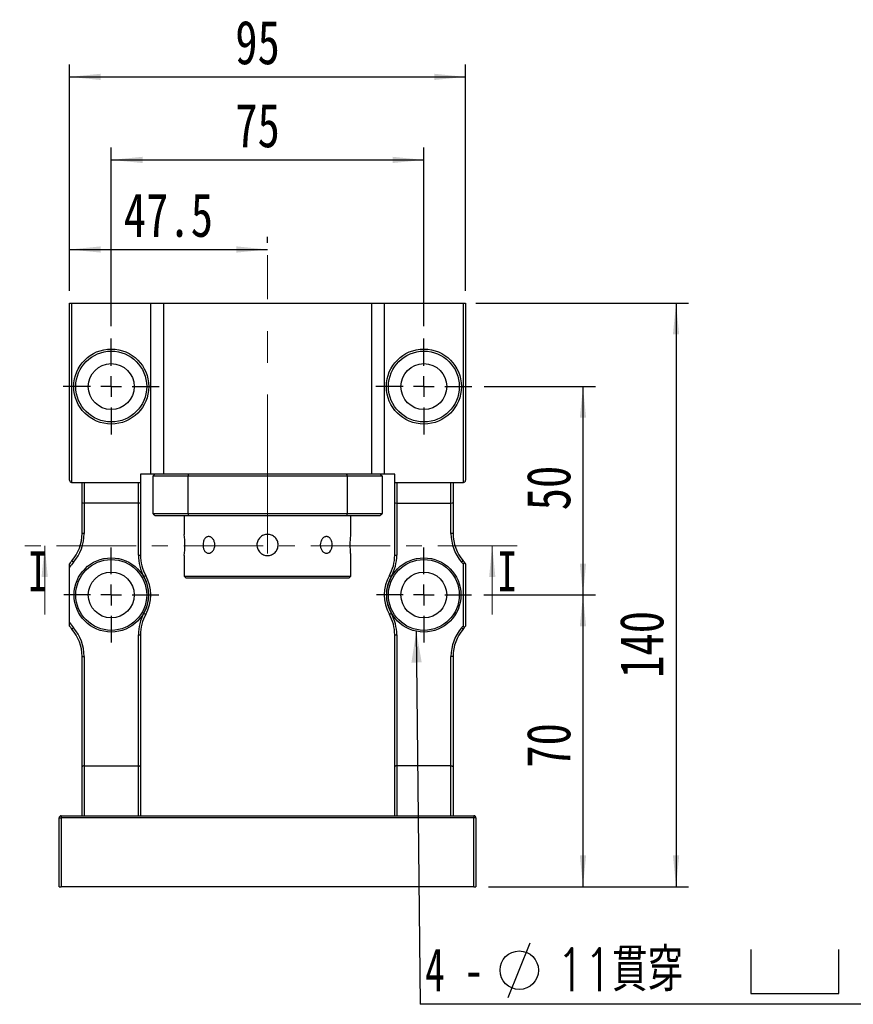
# Model space of a CAD drawing. Header units: millimetres. Extents: x 46 to 280, y 18 to 196.
# Tile 2 of 7: x 46 to 112, y 105 to 184. Entities that reach past the tile are written whole.
import ezdxf

# ---------------------------------------------------------------- set-up
doc = ezdxf.new("R2010")
doc.units = ezdxf.units.MM
doc.linetypes.add('CENTER', pattern=[10.16, 6.35, -1.27, 1.27, -1.27])
doc.linetypes.add('CENTERX2', pattern=[20.32, 12.7, -2.54, 2.54, -2.54])
doc.layers.add('FORMAT', color=7, linetype='Continuous')
doc.styles.add('SLDTEXTSTYLE0', font='TXT', dxfattribs={"width": 0.75})
doc.styles.add('SLDTEXTSTYLE1', font='TXT', dxfattribs={"width": 0.75, "bigfont": 'bigfont'})
doc.styles.add('SLDTEXTSTYLE3', font='TXT', dxfattribs={"width": 0.666667})
doc.dimstyles.new('SLDDIMSTYLE1', dxfattribs={"dimtxt": 3.5, "dimasz": 2.5, "dimexe": 0, "dimexo": 0.0625, "dimgap": 0.875, "dimtad": 1, "dimdec": 1, "dimlfac": 3, "dimrnd": 1e-09, "dimzin": 12, "dimdsep": 46, "dimtxsty": 'SLDTEXTSTYLE0', "dimsah": 1, "dimcen": 0.09, "dimadec": 0, "dimazin": 3, "dimtfac": 1, "dimtdec": 1, "dimtofl": 0, "dimtmove": 0, "dimatfit": 3, "dimfxl": 0, "dimfrac": 2, "dimtolj": 1, "dimtzin": 12, "dimarcsym": 0})
doc.dimstyles.new('SLDDIMSTYLE2', dxfattribs={"dimtxt": 3.5, "dimasz": 2.5, "dimexe": 0, "dimexo": 0.0625, "dimgap": 0.875, "dimtad": 1, "dimlfac": 3, "dimrnd": 1e-09, "dimzin": 12, "dimdsep": 46, "dimtxsty": 'SLDTEXTSTYLE0', "dimsah": 1, "dimcen": 0.09, "dimadec": 0, "dimazin": 3, "dimtfac": 1, "dimtofl": 0, "dimtmove": 0, "dimatfit": 3, "dimfxl": 0, "dimfrac": 2, "dimtolj": 1, "dimtzin": 12, "dimarcsym": 0})
doc.dimstyles.new('SLDDIMSTYLE3', dxfattribs={"dimtxt": 3.5, "dimasz": 2.5, "dimexe": 0, "dimexo": 0.0625, "dimgap": 0.875, "dimtad": 1, "dimlfac": 3, "dimrnd": 1e-09, "dimzin": 12, "dimdsep": 46, "dimtxsty": 'SLDTEXTSTYLE0', "dimsah": 1, "dimcen": 0.09, "dimadec": 0, "dimazin": 3, "dimtfac": 1, "dimtmove": 0, "dimatfit": 0, "dimfxl": 0, "dimfrac": 2, "dimtolj": 1, "dimtzin": 12, "dimarcsym": 0})
doc.dimstyles.new('SLDDIMSTYLE4', dxfattribs={"dimtxt": 0.18, "dimasz": 2.5, "dimexe": 0, "dimexo": 0.0625, "dimgap": 0, "dimtad": 0, "dimtih": 1, "dimtoh": 1, "dimdec": 0, "dimrnd": 1e-09, "dimzin": 0, "dimdsep": 46, "dimtxsty": 'Standard', "dimsah": 1, "dimcen": 0.09, "dimadec": 0, "dimazin": 0, "dimtfac": 2.5, "dimtdec": 0, "dimtofl": 0, "dimtmove": 0, "dimatfit": 3, "dimfxl": 0, "dimfrac": 2, "dimtolj": 1, "dimtzin": 0, "dimarcsym": 0})

# ---------------------------------------------------------------- blocks, each defined once
blk = doc.blocks.new('_D')
at = {"layer": 'FORMAT', "color": 7}
for p, q in [((49.543, 162.462), (49.543, 166.756)), ((65.377, 166.295), (65.377, 166.756)), ((49.543, 165.756), (65.377, 165.756))]:
    blk.add_line(p, q, dxfattribs=at)
for points in [[(49.543, 165.756), (52.043, 165.506), (52.043, 166.006)], [(65.377, 165.756), (62.877, 166.006), (62.877, 165.506)]]:
    blk.add_solid(points, dxfattribs=at)
at = {"layer": 'FORMAT', "color": 7, "insert": (53.875, 170.268), "char_height": 3.5, "attachment_point": 1, "style": 'SLDTEXTSTYLE0'}
blk.add_mtext('47.5', dxfattribs=at)
blk = doc.blocks.new('_D_1')
at = {"layer": 'FORMAT', "color": 7}
for p, q in [((52.877, 159.629), (52.877, 173.921)), ((77.877, 159.629), (77.877, 173.921)), ((52.877, 172.921), (77.877, 172.921))]:
    blk.add_line(p, q, dxfattribs=at)
for points in [[(52.877, 172.921), (55.377, 172.671), (55.377, 173.171)], [(77.877, 172.921), (75.377, 173.171), (75.377, 172.671)]]:
    blk.add_solid(points, dxfattribs=at)
at = {"layer": 'FORMAT', "color": 7, "insert": (62.79, 177.432), "char_height": 3.5, "attachment_point": 1, "style": 'SLDTEXTSTYLE0'}
blk.add_mtext('75', dxfattribs=at)
blk = doc.blocks.new('_D_2')
at = {"layer": 'FORMAT', "color": 7}
for p, q in [((49.543, 162.462), (49.543, 180.561)), ((81.21, 162.462), (81.21, 180.561)), ((49.543, 179.561), (81.21, 179.561))]:
    blk.add_line(p, q, dxfattribs=at)
for points in [[(49.543, 179.561), (52.043, 179.311), (52.043, 179.811)], [(81.21, 179.561), (78.71, 179.811), (78.71, 179.311)]]:
    blk.add_solid(points, dxfattribs=at)
at = {"layer": 'FORMAT', "color": 7, "insert": (62.79, 184.073), "char_height": 3.5, "attachment_point": 1, "style": 'SLDTEXTSTYLE0'}
blk.add_mtext('95', dxfattribs=at)
blk = doc.blocks.new('_D_3')
at = {"layer": 'FORMAT', "color": 7}
for p, q in [((82.71, 154.795), (91.599, 154.795)), ((90.599, 154.795), (90.599, 138.129)), ((82.677, 138.129), (91.599, 138.129))]:
    blk.add_line(p, q, dxfattribs=at)
for points in [[(90.599, 154.795), (90.349, 152.295), (90.849, 152.295)], [(90.599, 138.129), (90.849, 140.629), (90.349, 140.629)]]:
    blk.add_solid(points, dxfattribs=at)
at = {"layer": 'FORMAT', "color": 7, "insert": (86.087, 144.893), "char_height": 3.5, "attachment_point": 1, "rotation": 90, "style": 'SLDTEXTSTYLE0'}
blk.add_mtext('50', dxfattribs=at)
blk = doc.blocks.new('_D_4')
at = {"layer": 'FORMAT', "color": 7}
for p, q in [((82.677, 138.129), (91.599, 138.129)), ((90.599, 138.129), (90.599, 114.795)), ((83.043, 114.795), (91.599, 114.795))]:
    blk.add_line(p, q, dxfattribs=at)
for points in [[(90.599, 138.129), (90.349, 135.629), (90.849, 135.629)], [(90.599, 114.795), (90.849, 117.295), (90.349, 117.295)]]:
    blk.add_solid(points, dxfattribs=at)
at = {"layer": 'FORMAT', "color": 7, "insert": (86.087, 124.305), "char_height": 3.5, "attachment_point": 1, "rotation": 90, "style": 'SLDTEXTSTYLE0'}
blk.add_mtext('70', dxfattribs=at)
blk = doc.blocks.new('_D_5')
at = {"layer": 'FORMAT', "color": 7}
for p, q in [((82.043, 161.462), (99.043, 161.462)), ((98.043, 161.462), (98.043, 114.795)), ((83.043, 114.795), (99.043, 114.795))]:
    blk.add_line(p, q, dxfattribs=at)
for points in [[(98.043, 161.462), (97.793, 158.962), (98.293, 158.962)], [(98.043, 114.795), (98.293, 117.295), (97.793, 117.295)]]:
    blk.add_solid(points, dxfattribs=at)
at = {"layer": 'FORMAT', "color": 7, "insert": (93.532, 131.492), "char_height": 3.5, "attachment_point": 1, "rotation": 90, "style": 'SLDTEXTSTYLE0'}
blk.add_mtext('140', dxfattribs=at)
blk = doc.blocks.new('SW_SYMBOL_HOLE_DIAM')
at = {"layer": 'FORMAT', "color": 0}
blk.add_line((300, 0), (700, 1000), dxfattribs=at)
blk.add_circle((500, 500), 350, dxfattribs=at)
blk = doc.blocks.new('SW_SYMBOL_HOLE_SPOT')
at = {"layer": 'FORMAT', "color": 0}
for p, q in [((0, 875), (0, 75)), ((1600, 75), (1600, 875)), ((0, 75), (1600, 75))]:
    blk.add_line(p, q, dxfattribs=at)
blk = doc.blocks.new('SW_NOTE_0')
at = {"layer": 'FORMAT', "color": 0}
blk.add_line((45.484, 0), (0, 0), dxfattribs=at)
at = {"layer": 'FORMAT', "color": 0, "xscale": 0.0043935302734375, "yscale": 0.0043935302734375, "zscale": 0.0043935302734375}
for name, p in [('SW_SYMBOL_HOLE_DIAM', (5.738, 0.532)), ('SW_SYMBOL_HOLE_DIAM', (35.743, 0.532)), ('SW_SYMBOL_HOLE_SPOT', (26.453, 0.532))]:
    blk.add_blockref(name, p, dxfattribs=at)
at = {"layer": 'FORMAT', "color": 0, "attachment_point": 1}
for s, insert, char_height, style in [('11\\M+18AD1\\M+190FA', (10.93, 4.489), 3.43958, 'SLDTEXTSTYLE1'), ('4 -', (0.407, 4.489), 3.4396, 'SLDTEXTSTYLE3'), ('17', (40.935, 4.489), 3.4396, 'SLDTEXTSTYLE0')]:
    blk.add_mtext(s, dxfattribs=dict(at, insert=insert, char_height=char_height, style=style))
blk = doc.blocks.new('SW_CENTERMARKSYMBOL_0')
at = {"layer": 'FORMAT', "color": 0}
for p, q in [((0, 1.667), (0, 3.833)), ((0, 0), (0, 0.833)), ((-1.667, 0), (-3.833, 0)), ((0, 0), (-0.833, 0)), ((0, 0), (0, -0.833)), ((0, 0), (0.833, 0)), ((1.667, 0), (3.833, 0)), ((0, -1.667), (0, -3.833))]:
    blk.add_line(p, q, dxfattribs=at)
blk = doc.blocks.new('SW_CENTERMARKSYMBOL_1')
at = {"layer": 'FORMAT', "color": 0}
for p, q in [((0, 1.667), (0, 3.833)), ((0, 0), (0, 0.833)), ((-1.667, 0), (-3.833, 0)), ((0, 0), (-0.833, 0)), ((0, 0), (0, -0.833)), ((0, 0), (0.833, 0)), ((1.667, 0), (3.833, 0)), ((0, -1.667), (0, -3.833))]:
    blk.add_line(p, q, dxfattribs=at)
blk = doc.blocks.new('SW_CENTERMARKSYMBOL_2')
at = {"layer": 'FORMAT', "color": 0}
for p, q in [((0, 1.667), (0, 3.8)), ((0, 0), (0, 0.833)), ((-1.667, 0), (-3.8, 0)), ((0, 0), (-0.833, 0)), ((0, 0), (0, -0.833)), ((0, 0), (0.833, 0)), ((1.667, 0), (3.8, 0)), ((0, -1.667), (0, -3.8))]:
    blk.add_line(p, q, dxfattribs=at)
blk = doc.blocks.new('SW_CENTERMARKSYMBOL_3')
at = {"layer": 'FORMAT', "color": 0}
for p, q in [((0, 1.667), (0, 3.8)), ((0, 0), (0, 0.833)), ((-1.667, 0), (-3.8, 0)), ((0, 0), (-0.833, 0)), ((0, 0), (0, -0.833)), ((0, 0), (0.833, 0)), ((1.667, 0), (3.8, 0)), ((0, -1.667), (0, -3.8))]:
    blk.add_line(p, q, dxfattribs=at)

msp = doc.modelspace()

# ---------------------------------------------------------------- linework, layer by layer
at = {"color": 7, "linetype": 'Continuous', "lineweight": 25}
for p, q in [((49.5433, 147.2952), (49.5433, 161.4618)), ((49.5433, 161.4618), (49.7099, 161.4618)), ((49.7099, 161.4618), (49.7099, 147.1285)), ((49.7099, 161.4618), (56.0433, 161.4618)), ((56.0433, 147.7952), (56.0433, 161.4618)), ((56.0433, 161.4618), (57.0433, 161.4618)), ((57.0433, 161.4618), (57.0433, 147.7952)), ((57.0433, 161.4618), (73.7099, 161.4618)), ((73.7099, 147.7952), (73.7099, 161.4618)), ((73.7099, 161.4618), (74.7099, 161.4618)), ((74.7099, 161.4618), (74.7099, 147.7952)), ((74.7099, 161.4618), (81.0433, 161.4618)), ((81.0433, 147.1285), (81.0433, 161.4618)), ((81.0433, 161.4618), (81.2099, 161.4618)), ((81.2099, 161.4618), (81.2099, 147.2952)), ((55.2099, 147.7952), (55.2099, 147.1285)), ((56.0433, 147.7952), (55.2099, 147.7952)), ((57.0433, 147.7952), (56.0433, 147.7952)), ((58.9996, 147.6285), (56.2099, 147.6285)), ((56.2099, 147.6285), (56.2099, 144.6285)), ((73.7099, 147.7952), (57.0433, 147.7952)), ((71.7537, 147.6285), (58.9996, 147.6285)), ((58.9996, 147.6285), (58.9996, 144.6285)), ((71.7537, 147.6285), (71.7537, 144.6285)), ((74.5433, 147.6285), (71.7537, 147.6285)), ((74.7099, 147.7952), (73.7099, 147.7952)), ((74.5433, 147.6285), (74.5433, 144.6285)), ((75.5433, 147.7952), (74.7099, 147.7952)), ((75.5433, 147.1285), (75.5433, 147.7952)), ((49.7099, 147.1285), (50.7099, 147.1285)), ((50.5433, 145.5309), (50.5433, 147.1285)), ((50.7099, 147.1285), (50.7099, 145.4618)), ((50.7099, 147.1285), (55.0433, 147.1285)), ((55.0433, 145.4618), (55.0433, 147.1285)), ((55.0433, 147.1285), (55.2099, 147.1285)), ((55.2099, 147.1285), (55.2099, 145.5309)), ((75.5433, 145.5309), (75.5433, 147.1285)), ((75.5433, 147.1285), (75.7099, 147.1285)), ((75.7099, 147.1285), (75.7099, 145.4618)), ((75.7099, 147.1285), (80.0433, 147.1285)), ((80.0433, 145.4618), (80.0433, 147.1285)), ((80.0433, 147.1285), (81.0433, 147.1285)), ((80.2099, 147.1285), (80.2099, 145.5309)), ((50.5433, 143.0416), (50.5433, 145.5309)), ((55.0433, 145.4618), (50.7099, 145.4618)), ((50.7099, 145.4618), (50.7099, 143.0416)), ((55.0433, 141.3127), (55.0433, 145.4618)), ((55.2099, 145.5309), (55.2099, 141.3127)), ((75.5433, 141.3127), (75.5433, 145.5309)), ((75.7099, 145.4618), (80.0433, 145.4618)), ((75.7099, 145.4618), (75.7099, 141.3127)), ((80.0433, 143.0416), (80.0433, 145.4618)), ((80.2099, 145.5309), (80.2099, 143.0416)), ((56.2099, 144.6285), (58.9996, 144.6285)), ((59.0521, 144.4618), (56.3766, 144.4618)), ((58.7099, 144.4618), (58.7099, 142.9678)), ((58.9996, 144.6285), (71.7537, 144.6285)), ((71.7012, 144.4618), (59.0521, 144.4618)), ((74.3766, 144.4618), (71.7012, 144.4618)), ((71.7537, 144.6285), (74.5433, 144.6285)), ((72.0433, 142.9678), (72.0433, 144.4618)), ((50.7099, 143.0416), (50.5433, 143.0416)), ((80.2099, 143.0416), (80.0433, 143.0416)), ((55.0433, 141.3127), (55.2099, 141.3127)), ((58.7099, 141.2785), (58.7099, 139.6285)), ((72.0433, 139.6285), (72.0433, 141.2785)), ((75.5433, 141.3127), (75.7099, 141.3127)), ((49.5433, 135.9174), (49.5433, 140.3396)), ((81.0433, 135.6847), (81.0433, 140.5723)), ((81.2099, 140.6285), (81.2099, 135.6285)), ((58.7099, 139.6285), (58.8766, 139.4618)), ((58.7099, 139.6285), (72.0433, 139.6285)), ((71.8766, 139.4618), (58.8766, 139.4618)), ((71.8766, 139.4618), (72.0433, 139.6285)), ((55.0433, 124.4618), (55.0433, 134.9444)), ((55.0433, 134.9444), (55.2099, 134.9444)), ((55.2099, 134.9444), (55.2099, 124.3726)), ((75.5433, 134.9444), (75.7099, 134.9444)), ((75.5433, 124.3726), (75.5433, 134.9444)), ((75.7099, 134.9444), (75.7099, 124.4618)), ((50.5433, 133.2154), (50.7099, 133.2154)), ((50.5433, 124.3726), (50.5433, 133.2154)), ((50.7099, 133.2154), (50.7099, 124.4618)), ((80.0433, 124.4618), (80.0433, 133.2154)), ((80.2099, 133.2154), (80.0433, 133.2154)), ((80.2099, 133.2154), (80.2099, 124.3726)), ((50.7099, 124.4618), (50.7099, 120.4618)), ((50.7099, 124.4618), (55.0433, 124.4618)), ((55.0433, 120.4618), (55.0433, 124.4618)), ((75.7099, 124.4618), (75.7099, 120.4618)), ((80.0433, 124.4618), (75.7099, 124.4618)), ((80.0433, 120.4618), (80.0433, 124.4618)), ((50.5433, 120.4618), (50.5433, 124.3726)), ((55.2099, 124.3726), (55.2099, 120.4618)), ((75.5433, 120.4618), (75.5433, 124.3726)), ((80.2099, 124.3726), (80.2099, 120.4618)), ((48.7099, 120.2952), (48.8766, 120.2952)), ((48.7099, 114.7952), (48.7099, 120.2952)), ((48.8766, 120.4618), (81.8766, 120.4618)), ((48.8766, 120.4618), (48.8766, 120.2952)), ((48.8766, 120.2952), (48.8766, 114.7952)), ((81.8766, 120.2952), (48.8766, 120.2952)), ((81.8766, 120.4618), (81.8766, 120.2952)), ((82.0433, 120.2952), (81.8766, 120.2952)), ((81.8766, 114.7952), (81.8766, 120.2952)), ((82.0433, 120.2952), (82.0433, 114.7952)), ((48.7099, 114.7952), (48.8766, 114.7952)), ((81.8766, 114.7952), (48.8766, 114.7952)), ((81.8766, 114.7952), (82.0433, 114.7952))]:
    msp.add_line(p, q, dxfattribs=at)
at = {"color": 7, "linetype": 'CENTER', "lineweight": 18}
msp.add_line((85.3425, 142.0636), (45.556, 142.0636), dxfattribs=at)
at = {"color": 7, "linetype": 'Continuous', "lineweight": 18}
for p, q in [((47.556, 136.5636), (47.556, 142.0636)), ((83.3425, 136.5636), (83.3425, 142.0636))]:
    msp.add_line(p, q, dxfattribs=at)
at = {"color": 7, "linetype": 'Continuous', "lineweight": 25, "flags": 128}
for points in [[(49.7285, 140.858), (49.7309, 140.8559), (49.738, 140.8497), (49.7497, 140.8396), (49.7653, 140.8261), (49.7844, 140.8095), (49.8062, 140.7906), (49.8298, 140.7702), (49.8544, 140.7489)], [(81.0248, 140.858), (81.0223, 140.8559), (81.0152, 140.8497), (81.0035, 140.8396), (80.9879, 140.8261), (80.9688, 140.8095), (80.947, 140.7906), (80.9234, 140.7702), (80.8988, 140.7489)], [(55.492, 139.5981), (55.5203, 139.6141), (55.5476, 139.6294), (55.5727, 139.6435), (55.5947, 139.6559), (55.6128, 139.666), (55.6262, 139.6736), (55.6345, 139.6782), (55.6373, 139.6798)], [(75.1159, 139.6798), (75.1187, 139.6782), (75.127, 139.6736), (75.1404, 139.666), (75.1585, 139.6559), (75.1805, 139.6435), (75.2056, 139.6294), (75.2329, 139.6141), (75.2612, 139.5981)], [(55.492, 136.6589), (55.5203, 136.643), (55.5476, 136.6277), (55.5727, 136.6135), (55.5947, 136.6012), (55.6128, 136.591), (55.6262, 136.5835), (55.6345, 136.5788), (55.6373, 136.5773)], [(75.1159, 136.5773), (75.1187, 136.5788), (75.127, 136.5835), (75.1404, 136.591), (75.1585, 136.6012), (75.1805, 136.6135), (75.2056, 136.6277), (75.2329, 136.643), (75.2612, 136.6589)], [(49.7285, 135.399), (49.7309, 135.4011), (49.738, 135.4073), (49.7497, 135.4174), (49.7653, 135.431), (49.7844, 135.4475), (49.8062, 135.4664), (49.8298, 135.4869), (49.8544, 135.5082)], [(81.0248, 135.399), (81.0223, 135.4011), (81.0152, 135.4073), (81.0035, 135.4174), (80.9879, 135.431), (80.9688, 135.4475), (80.947, 135.4664), (80.9234, 135.4869), (80.8988, 135.5082)], [(55.0433, 124.4618), (55.0722, 124.4605), (55.1003, 124.4565), (55.1266, 124.4499), (55.1504, 124.441), (55.171, 124.43), (55.1876, 124.4172), (55.1999, 124.4032), (55.2074, 124.3881), (55.2099, 124.3726)], [(80.0433, 124.4618), (80.0722, 124.4605), (80.1003, 124.4565), (80.1266, 124.4499), (80.1504, 124.441), (80.171, 124.43), (80.1876, 124.4172), (80.1999, 124.4032), (80.2074, 124.3881), (80.2099, 124.3726)]]:
    msp.add_lwpolyline(points, dxfattribs=at)
at = {"color": 7, "linetype": 'Continuous', "lineweight": 25}
for centre, radius in [((52.8766, 154.7952), 3), ((52.8766, 154.7952), 2.8333), ((77.8766, 154.7952), 3), ((77.8766, 154.7952), 2.8333), ((52.8766, 154.7952), 1.8333), ((77.8766, 154.7952), 1.8333), ((52.8766, 138.1285), 2.9667), ((52.8766, 138.1285), 2.8333), ((77.8766, 138.1285), 2.9667), ((77.8766, 138.1285), 2.8333), ((52.8766, 138.1285), 1.8333), ((77.8766, 138.1285), 1.8333)]:
    msp.add_circle(centre, radius, dxfattribs=at)
for centre, radius, start, end in [((49.7099, 147.2952), 0.1667, 180, 270), ((81.0433, 147.2952), 0.1667, 270, 0), ((47.2099, 143.0416), 3.3333, 319.073937, 0), ((47.2099, 143.0416), 3.5, 319.073937, 0), ((52.0721, 142.1285), 6.6921, 352.703147, 7.205165), ((83.5433, 143.0416), 3.5, 180, 220.926063), ((83.5433, 143.0416), 3.3333, 180, 220.926063), ((58.5433, 141.3127), 3.5, 180, 209.33211), ((58.5433, 141.3127), 3.3333, 180, 209.33211), ((72.2099, 141.3127), 3.3333, 330.66789, 0), ((72.2099, 141.3127), 3.5, 330.66789, 0), ((52.8766, 138.1285), 4.1667, 139.073937, 143.130102), ((52.8766, 138.1285), 4, 139.073937, 146.44269), ((77.8766, 138.1285), 4, 37.658462, 40.926063), ((77.8766, 138.1285), 4.1667, 36.869898, 40.926063), ((52.8766, 138.1285), 3, 330.66789, 29.33211), ((52.8766, 138.1285), 3.1667, 330.66789, 29.33211), ((77.8766, 138.1285), 3.1667, 150.66789, 209.33211), ((77.8766, 138.1285), 3, 150.66789, 209.33211), ((58.5433, 134.9444), 3.5, 150.66789, 180), ((58.5433, 134.9444), 3.3333, 150.66789, 180), ((72.2099, 134.9444), 3.3333, 0, 29.33211), ((72.2099, 134.9444), 3.5, 0, 29.33211), ((52.8766, 138.1285), 4, 213.55731, 220.926063), ((52.8766, 138.1285), 4.1667, 216.869898, 220.926063), ((47.2099, 133.2154), 3.5, 360, 40.926063), ((83.5433, 133.2154), 3.5, 139.073937, 180), ((77.8766, 138.1285), 4, 319.073937, 322.341538), ((77.8766, 138.1285), 4.1667, 319.073937, 323.130102), ((47.2099, 133.2154), 3.3333, 360, 40.926063), ((83.5433, 133.2154), 3.3333, 139.073937, 180), ((48.8766, 120.2952), 0.1667, 90, 180), ((81.8766, 120.2952), 0.1667, 0, 90)]:
    msp.add_arc(centre, radius, start, end, dxfattribs=at)
for centre, ratio, start_param, end_param in [((50.7099, 145.5309), 0.4142136, 3.1415927, 4.712389), ((55.0433, 145.5309), 0.4142136, 4.712389, 6.2831853), ((75.7099, 145.5309), 0.4142136, 3.1415927, 4.712389), ((80.0433, 145.5309), 0.4142136, 4.712389, 6.2831853), ((50.7099, 124.3726), 0.5351838, 1.5707963, 3.1415927), ((75.7099, 124.3726), 0.5351838, 1.5707963, 3.1415927)]:
    msp.add_ellipse(centre, major_axis=(0.1667, 0), ratio=ratio, start_param=start_param, end_param=end_param, dxfattribs=at)
for points in [[(56.3766, 147.7952), (56.3211, 147.7396), (56.2655, 147.6841), (56.2099, 147.6285)], [(59.0521, 147.7952), (59.0345, 147.7396), (59.017, 147.6841), (58.9996, 147.6285)], [(71.7012, 147.7952), (71.7187, 147.7396), (71.7362, 147.6841), (71.7537, 147.6285)], [(74.3766, 147.7952), (74.4322, 147.7396), (74.4877, 147.6841), (74.5433, 147.6285)], [(56.3766, 144.4618), (56.3211, 144.5174), (56.2655, 144.5729), (56.2099, 144.6285)], [(58.9996, 144.6285), (59.017, 144.5729), (59.0345, 144.5174), (59.0521, 144.4618)], [(71.7537, 144.6285), (71.7362, 144.5729), (71.7187, 144.5174), (71.7012, 144.4618)], [(74.5433, 144.6285), (74.4877, 144.5729), (74.4322, 144.5174), (74.3766, 144.4618)]]:
    msp.add_open_spline(points, degree=3, dxfattribs=at)
for points, knots in [([(61.1576, 142.1285), (61.1576, 142.0844), (61.1542, 142.0411), (61.1411, 141.9559), (61.1311, 141.9135), (61.1052, 141.8328), (61.0895, 141.7945), (61.0524, 141.7221), (61.0309, 141.6878), (60.9611, 141.5956), (60.9055, 141.5459), (60.7877, 141.4794), (60.7244, 141.4619), (60.6321, 141.4618), (60.6011, 141.4662), (60.5418, 141.4832), (60.5133, 141.4958), (60.4584, 141.5292), (60.4321, 141.55), (60.3839, 141.5983), (60.3616, 141.6258), (60.3207, 141.688), (60.3027, 141.7217), (60.2715, 141.7938), (60.258, 141.8328), (60.2365, 141.9135), (60.2285, 141.9551), (60.2176, 142.0405), (60.2148, 142.0847), (60.2148, 142.2153), (60.2258, 142.3031), (60.2684, 142.4636), (60.3004, 142.5379), (60.3609, 142.6302), (60.3836, 142.6584), (60.4319, 142.7068), (60.4577, 142.7273), (60.5125, 142.7609), (60.5416, 142.7737), (60.6007, 142.7908), (60.631, 142.7951), (60.6933, 142.7952), (60.7243, 142.7909), (60.7857, 142.7741), (60.8165, 142.7613), (60.8758, 142.7279), (60.9042, 142.7074), (60.9583, 142.6591), (60.9841, 142.631), (61.054, 142.5389), (61.0922, 142.4646), (61.1438, 142.3042), (61.1576, 142.2167), (61.1576, 142.1285)], [0, 0, 0, 0, 0.03125, 0.03125, 0.0625, 0.0625, 0.09375, 0.09375, 0.125, 0.125, 0.1875, 0.1875, 0.25, 0.25, 0.28125, 0.28125, 0.3125, 0.3125, 0.34375, 0.34375, 0.375, 0.375, 0.40625, 0.40625, 0.4375, 0.4375, 0.46875, 0.46875, 0.5, 0.5, 0.5625, 0.5625, 0.625, 0.625, 0.65625, 0.65625, 0.6875, 0.6875, 0.71875, 0.71875, 0.75, 0.75, 0.78125, 0.78125, 0.8125, 0.8125, 0.84375, 0.84375, 0.875, 0.875, 0.9375, 0.9375, 1, 1, 1, 1]), ([(65.3766, 142.9785), (65.4328, 142.9785), (65.4881, 142.973), (65.5968, 142.9514), (65.6508, 142.935), (65.7537, 142.8923), (65.8025, 142.8662), (65.8949, 142.8045), (65.9386, 142.7687), (66.0169, 142.6903), (66.052, 142.6476), (66.1142, 142.5547), (66.1406, 142.5053), (66.183, 142.403), (66.1993, 142.3494), (66.2212, 142.2397), (66.2266, 142.1845), (66.2266, 142.0735), (66.2211, 142.0171), (66.1994, 141.9081), (66.1833, 141.855), (66.1407, 141.7521), (66.1141, 141.7024), (66.0527, 141.6103), (66.0175, 141.5674), (65.9383, 141.488), (65.8954, 141.4529), (65.8034, 141.3913), (65.7537, 141.3647), (65.6508, 141.322), (65.5978, 141.3059), (65.4888, 141.2841), (65.4324, 141.2785), (65.3214, 141.2785), (65.2662, 141.2839), (65.1565, 141.3056), (65.1028, 141.3219), (65.0005, 141.3642), (64.951, 141.3906), (64.8581, 141.4526), (64.8154, 141.4878), (64.7369, 141.566), (64.701, 141.6097), (64.6393, 141.702), (64.6131, 141.7507), (64.5704, 141.8536), (64.554, 141.9076), (64.5322, 142.0163), (64.5267, 142.0715), (64.5266, 142.184), (64.532, 142.2392), (64.5536, 142.348), (64.5699, 142.402), (64.6125, 142.5049), (64.6385, 142.5538), (64.7002, 142.6462), (64.736, 142.6899), (64.8142, 142.7683), (64.857, 142.8035), (64.9498, 142.8657), (64.9992, 142.8921), (65.1525, 142.9559), (65.2642, 142.9785), (65.3766, 142.9785)], [0, 0, 0, 0, 0.03125, 0.03125, 0.0625, 0.0625, 0.09375, 0.09375, 0.125, 0.125, 0.15625, 0.15625, 0.1875, 0.1875, 0.21875, 0.21875, 0.25, 0.25, 0.28125, 0.28125, 0.3125, 0.3125, 0.34375, 0.34375, 0.375, 0.375, 0.40625, 0.40625, 0.4375, 0.4375, 0.46875, 0.46875, 0.5, 0.5, 0.53125, 0.53125, 0.5625, 0.5625, 0.59375, 0.59375, 0.625, 0.625, 0.65625, 0.65625, 0.6875, 0.6875, 0.71875, 0.71875, 0.75, 0.75, 0.78125, 0.78125, 0.8125, 0.8125, 0.84375, 0.84375, 0.875, 0.875, 0.90625, 0.90625, 0.9375, 0.9375, 1, 1, 1, 1]), ([(70.5384, 142.1285), (70.5384, 142.0844), (70.5357, 142.0411), (70.5249, 141.9559), (70.5167, 141.9135), (70.4952, 141.8328), (70.482, 141.7945), (70.4507, 141.7221), (70.4323, 141.6878), (70.3718, 141.5956), (70.3223, 141.5459), (70.2132, 141.4794), (70.1524, 141.4619), (70.0602, 141.4618), (70.0286, 141.4662), (69.9669, 141.4832), (69.9367, 141.4958), (69.8774, 141.5292), (69.8485, 141.55), (69.7946, 141.5983), (69.7693, 141.6258), (69.7221, 141.688), (69.7011, 141.7217), (69.6641, 141.7938), (69.648, 141.8328), (69.6221, 141.9135), (69.6123, 141.9551), (69.599, 142.0405), (69.5956, 142.0847), (69.5956, 142.2153), (69.6092, 142.3031), (69.6605, 142.4636), (69.6987, 142.5379), (69.7684, 142.6302), (69.7942, 142.6584), (69.8483, 142.7068), (69.8766, 142.7273), (69.9358, 142.7609), (69.9667, 142.7737), (70.0281, 142.7908), (70.0591, 142.7951), (70.1214, 142.7952), (70.1517, 142.7909), (70.2108, 142.7741), (70.2399, 142.7613), (70.2948, 142.7279), (70.3206, 142.7074), (70.369, 142.6591), (70.3917, 142.631), (70.4524, 142.5389), (70.4844, 142.4646), (70.5272, 142.3042), (70.5384, 142.2167), (70.5384, 142.1285)], [0, 0, 0, 0, 0.03125, 0.03125, 0.0625, 0.0625, 0.09375, 0.09375, 0.125, 0.125, 0.1875, 0.1875, 0.25, 0.25, 0.28125, 0.28125, 0.3125, 0.3125, 0.34375, 0.34375, 0.375, 0.375, 0.40625, 0.40625, 0.4375, 0.4375, 0.46875, 0.46875, 0.5, 0.5, 0.5625, 0.5625, 0.625, 0.625, 0.65625, 0.65625, 0.6875, 0.6875, 0.71875, 0.71875, 0.75, 0.75, 0.78125, 0.78125, 0.8125, 0.8125, 0.84375, 0.84375, 0.875, 0.875, 0.9375, 0.9375, 1, 1, 1, 1]), ([(72.0433, 141.2785), (72.0421, 141.2878), (72.0396, 141.3065), (72.0226, 141.4517), (72.0035, 141.6661), (71.9896, 141.935), (71.9875, 142.225), (71.9977, 142.5027), (72.0161, 142.7404), (72.0338, 142.9039), (72.0438, 142.9825), (72.0423, 142.9708), (72.0419, 142.9678)], [0, 0, 0, 0, 0.1067804, 0.2135402, 0.3208373, 0.4285045, 0.5355818, 0.6420281, 0.7487872, 0.8563118, 0.9638666, 1, 1, 1, 1]), ([(49.5433, 140.3396), (49.5433, 140.4), (49.5433, 140.4613), (49.5433, 140.5452), (49.5433, 140.5716), (49.5433, 140.6135), (49.5433, 140.6285), (49.5433, 140.6285)], [0, 0, 0, 0, 0.5, 0.5, 0.75, 0.75, 1, 1, 1, 1]), ([(81.0433, 140.5723), (81.0433, 140.6013), (81.0457, 140.6307), (81.0594, 140.6694), (81.066, 140.6813), (81.0827, 140.6979), (81.0928, 140.7024), (81.1235, 140.7051), (81.1435, 140.6943), (81.1789, 140.6664), (81.1951, 140.6483), (81.2099, 140.6285)], [0, 0, 0, 0, 0.25, 0.25, 0.375, 0.375, 0.5, 0.5, 0.75, 0.75, 1, 1, 1, 1]), ([(49.5433, 135.6285), (49.5433, 135.6285), (49.5433, 135.6321), (49.5433, 135.6449), (49.5433, 135.654), (49.5433, 135.6856), (49.5433, 135.7119), (49.5433, 135.7959), (49.5433, 135.8571), (49.5433, 135.9174)], [0, 0, 0, 0, 0.125, 0.125, 0.25, 0.25, 0.5, 0.5, 1, 1, 1, 1]), ([(81.2099, 135.6285), (81.1951, 135.6087), (81.1792, 135.5909), (81.1437, 135.5628), (81.1237, 135.552), (81.093, 135.5546), (81.0828, 135.5591), (81.0661, 135.5756), (81.0595, 135.5873), (81.0457, 135.6263), (81.0433, 135.6557), (81.0433, 135.6847)], [0, 0, 0, 0, 0.25, 0.25, 0.5, 0.5, 0.625, 0.625, 0.75, 0.75, 1, 1, 1, 1])]:
    msp.add_open_spline(points, degree=3, knots=knots, dxfattribs=at)
at = {"color": 7, "linetype": 'Continuous', "lineweight": 18}
for points in [[(47.556, 142.0636), (47.306, 139.5636), (47.806, 139.5636)], [(83.3425, 142.0636), (83.0925, 139.5636), (83.5925, 139.5636)]]:
    msp.add_solid(points, dxfattribs=at)
at = {"layer": 'FORMAT', "color": 7, "linetype": 'CENTERX2', "lineweight": 18}
msp.add_line((65.3766, 141.4557), (65.3766, 165.2952), dxfattribs=at)

# ---------------------------------------------------------------- block references
at = {"layer": 'FORMAT', "color": 7}
for name, p in [('SW_CENTERMARKSYMBOL_0', (52.8766, 154.7952)), ('SW_CENTERMARKSYMBOL_1', (77.8766, 154.7952)), ('SW_CENTERMARKSYMBOL_3', (52.8766, 138.1285)), ('SW_CENTERMARKSYMBOL_2', (77.8766, 138.1285)), ('SW_NOTE_0', (77.5691, 105.3883))]:
    msp.add_blockref(name, p, dxfattribs=at)

# ---------------------------------------------------------------- texts
at = {"color": 7, "linetype": 'Continuous', "char_height": 3.175, "attachment_point": 1, "style": 'SLDTEXTSTYLE0'}
for insert in [(46.2177, 141.6036), (83.7249, 141.6036)]:
    msp.add_mtext('I', dxfattribs=dict(at, insert=insert))

# ---------------------------------------------------------------- dimensions: what is measured, and where the dimension line sits
at = {"layer": 'FORMAT', "color": 7}
for base, p1, p2, angle, dimstyle, picture, middle in [((81.2099, 179.5614), (49.5433, 161.4618), (81.2099, 161.4618), 0, 'SLDDIMSTYLE2', '_D_2', (65.3766, 179.5614)), ((65.3766, 165.7558), (49.5433, 161.4618), (65.3766, 165.2952), 0, 'SLDDIMSTYLE1', '_D', (58.4006, 165.7558)), ((98.0433, 114.7952), (81.0433, 161.4618), (82.0433, 114.7952), 90, 'SLDDIMSTYLE2', '_D_5', (98.0433, 135.3716)), ((90.5986, 138.1285), (81.7099, 154.7952), (81.6766, 138.1285), 90, 'SLDDIMSTYLE3', '_D_3', (90.5986, 147.4791)), ((90.5986, 114.7952), (81.6766, 138.1285), (82.0433, 114.7952), 90, 'SLDDIMSTYLE2', '_D_4', (90.5986, 126.8906))]:
    dim = msp.add_linear_dim(base=base, p1=p1, p2=p2, angle=angle, dimstyle=dimstyle, dxfattribs=at)
    dim.commit()
    dim.dimension.update_dxf_attribs({"geometry": picture, "text_midpoint": middle, "dimtype": 160})
dim = msp.add_linear_dim(base=(77.8766, 172.9207), p1=(52.8766, 158.6285), p2=(77.8766, 158.6285), dimstyle='SLDDIMSTYLE2', dxfattribs=at)
dim.commit()
dim.dimension.update_dxf_attribs({"geometry": '_D_1', "text_midpoint": (65.3766, 172.9207), "dimtype": 160})

# ---------------------------------------------------------------- leaders
msp.add_leader([(77.2679, 135.225), (77.5691, 105.3883)], dimstyle='SLDDIMSTYLE4', dxfattribs=at)

doc.saveas('drawing.dxf')
